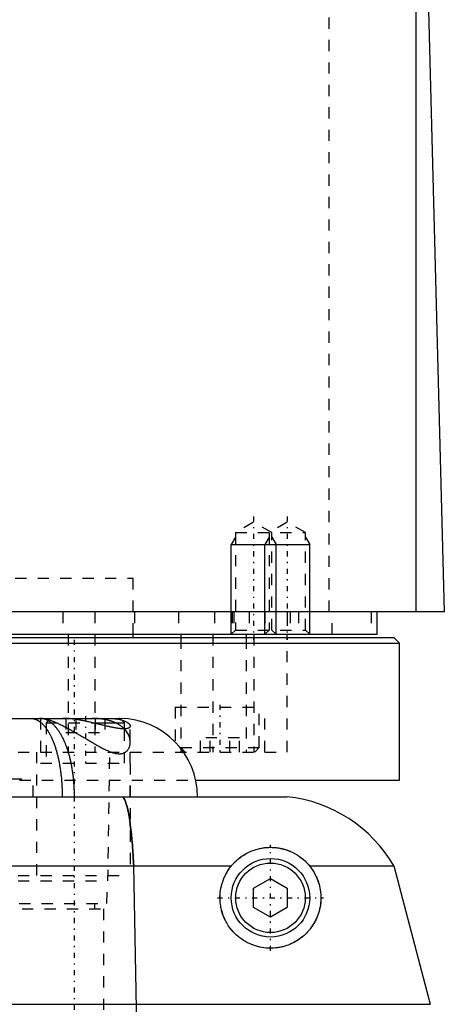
# Model space of a CAD drawing. Extents: x -90 to 90, y -1 to 976.
# Tile 7 of 11: x 24 to 62, y 358 to 446. Entities that reach past the tile are written whole.
import ezdxf

# ---------------------------------------------------------------- set-up
doc = ezdxf.new("R2010")
doc.units = 0
doc.linetypes.add('CENTER', pattern=[1.5, 0.45, -0.5, 0.05, -0.5])
doc.linetypes.add('DASHED', pattern=[2, 1, -1])
for name, color, linetype in [('AM_0', 7, 'CONTINUOUS'), ('AM_10', 7, 'CONTINUOUS'), ('AM_3', 7, 'DASHED'), ('AM_7', 7, 'CENTER')]:
    doc.layers.add(name, color=color, linetype=linetype)

msp = doc.modelspace()

# ---------------------------------------------------------------- linework, layer by layer
at = {"layer": 'AM_0', "color": 7, "linetype": 'CONTINUOUS'}
for p, q in [((59.5, 393), (59.5, 451.989)), ((60.5, 449.85), (62, 393)), ((62, 393), (-62, 393)), ((56, 391), (56, 393)), ((-56, 391), (56, 391)), ((34.25, 390.7), (34.25, 391)), ((38.5, 391), (38.5, 390.7)), ((44.341, 391), (44.341, 390.7)), ((48, 390.7), (48, 391)), ((-58, 390.2), (58, 390.2)), ((-57.5, 390.7), (57.5, 390.7)), ((58, 390.2), (57.5, 390.7)), ((58, 378), (58, 390.2)), ((-33.1, 383.5), (33.1, 383.5)), ((30.682, 383.1), (33.5, 383.1)), ((33.5, 383.1), (33.1, 383.5)), ((33.5, 382.568), (33.5, 383.1)), ((39.875, 378), (58, 378)), ((-48, 376.5), (48, 376.5)), ((-43.018, 370.35), (43.018, 370.35)), ((34.766, 346.5), (34.315, 370.35)), ((49.982, 370.35), (57.5, 370.35)), ((57.5, 370.35), (60.75, 358)), ((45, 368.366), (46.5, 369.232)), ((46.5, 369.232), (48, 368.366)), ((45, 366.634), (45, 368.366)), ((48, 368.366), (48, 366.634)), ((46.5, 365.768), (45, 366.634)), ((48, 366.634), (46.5, 365.768)), ((-60.75, 358), (60.75, 358))]:
    msp.add_line(p, q, dxfattribs=at)
for points in [[(29.026, 376.5, 0), (29.026, 376.551, 0), (29.025, 376.654, 0), (29.024, 376.757, 0), (29.023, 376.808, 0), (29.022, 376.859, 0), (29.019, 376.962, 0), (29.016, 377.064, 0), (29.012, 377.166, 0), (29.007, 377.268, 0), (29.002, 377.37, 0), (28.999, 377.42, 0), (28.996, 377.471, 0), (28.99, 377.572, 0), (28.983, 377.673, 0), (28.975, 377.774, 0), (28.966, 377.875, 0), (28.957, 377.975, 0), (28.953, 378.025, 0), (28.948, 378.075, 0), (28.937, 378.174, 0), (28.926, 378.273, 0), (28.921, 378.323, 0), (28.915, 378.372, 0), (28.902, 378.47, 0), (28.89, 378.568, 0), (28.883, 378.617, 0), (28.876, 378.666, 0), (28.862, 378.763, 0), (28.847, 378.86, 0), (28.832, 378.956, 0), (28.816, 379.052, 0), (28.799, 379.147, 0), (28.791, 379.195, 0), (28.782, 379.242, 0), (28.764, 379.336, 0), (28.746, 379.429, 0), (28.727, 379.522, 0), (28.707, 379.614, 0), (28.687, 379.705, 0), (28.676, 379.751, 0), (28.666, 379.796, 0), (28.645, 379.886, 0), (28.623, 379.975, 0), (28.6, 380.063, 0), (28.577, 380.15, 0), (28.554, 380.237, 0), (28.542, 380.28, 0), (28.53, 380.323, 0), (28.505, 380.408, 0), (28.48, 380.492, 0), (28.454, 380.575, 0), (28.428, 380.658, 0), (28.401, 380.739, 0), (28.387, 380.78, 0), (28.373, 380.82, 0), (28.345, 380.9, 0), (28.317, 380.979, 0), (28.288, 381.057, 0), (28.259, 381.134, 0), (28.229, 381.21, 0), (28.213, 381.247, 0), (28.198, 381.285, 0), (28.167, 381.359, 0), (28.136, 381.432, 0), (28.12, 381.468, 0), (28.104, 381.504, 0), (28.071, 381.575, 0), (28.039, 381.644, 0), (28.022, 381.679, 0), (28.005, 381.713, 0), (27.972, 381.78, 0), (27.937, 381.847, 0), (27.903, 381.912, 0), (27.868, 381.976, 0), (27.833, 382.038, 0), (27.815, 382.069, 0), (27.797, 382.1, 0), (27.761, 382.16, 0), (27.724, 382.219, 0), (27.687, 382.277, 0), (27.65, 382.334, 0), (27.612, 382.389, 0), (27.593, 382.417, 0), (27.574, 382.444, 0), (27.536, 382.497, 0), (27.497, 382.548, 0), (27.458, 382.599, 0), (27.418, 382.648, 0), (27.378, 382.696, 0), (27.358, 382.719, 0), (27.338, 382.742, 0), (27.298, 382.788, 0), (27.257, 382.832, 0), (27.216, 382.874, 0), (27.174, 382.916, 0), (27.132, 382.955, 0), (27.111, 382.975, 0), (27.09, 382.994, 0), (27.048, 383.031, 0), (27.005, 383.067, 0), (26.963, 383.101, 0), (26.92, 383.134, 0), (26.877, 383.166, 0), (26.855, 383.181, 0), (26.833, 383.196, 0), (26.79, 383.225, 0), (26.746, 383.252, 0), (26.724, 383.265, 0), (26.702, 383.278, 0), (26.658, 383.303, 0), (26.613, 383.326, 0), (26.591, 383.337, 0), (26.569, 383.347, 0), (26.524, 383.368, 0), (26.479, 383.386, 0), (26.434, 383.404, 0), (26.389, 383.42, 0), (26.344, 383.434, 0), (26.321, 383.441, 0), (26.298, 383.447, 0), (26.253, 383.459, 0), (26.207, 383.469, 0), (26.161, 383.478, 0), (26.116, 383.485, 0), (26.07, 383.491, 0), (26.047, 383.493, 0), (26.024, 383.495, 0), (25.977, 383.498, 0), (25.931, 383.5, 0), (25.908, 383.5, 0)], [(34, 382.813, 0), (34, 382.806, 0), (33.999, 382.791, 0), (33.996, 382.777, 0), (33.994, 382.77, 0), (33.992, 382.763, 0), (33.987, 382.75, 0), (33.98, 382.736, 0), (33.972, 382.723, 0), (33.963, 382.711, 0), (33.952, 382.699, 0), (33.947, 382.693, 0), (33.94, 382.687, 0), (33.927, 382.676, 0), (33.912, 382.665, 0), (33.896, 382.655, 0), (33.879, 382.645, 0), (33.86, 382.636, 0), (33.851, 382.631, 0), (33.84, 382.627, 0), (33.819, 382.618, 0), (33.796, 382.611, 0), (33.784, 382.607, 0), (33.772, 382.604, 0), (33.746, 382.597, 0), (33.72, 382.591, 0), (33.706, 382.588, 0), (33.691, 382.586, 0), (33.662, 382.581, 0), (33.631, 382.577, 0), (33.598, 382.574, 0), (33.564, 382.571, 0), (33.529, 382.569, 0), (33.511, 382.568, 0), (33.493, 382.567, 0), (33.455, 382.566, 0), (33.416, 382.566, 0), (33.376, 382.567, 0), (33.335, 382.568, 0), (33.292, 382.57, 0), (33.27, 382.571, 0), (33.248, 382.573, 0), (33.203, 382.576, 0), (33.157, 382.58, 0), (33.11, 382.585, 0), (33.061, 382.59, 0), (33.011, 382.596, 0), (32.986, 382.599, 0), (32.96, 382.602, 0), (32.908, 382.609, 0), (32.855, 382.617, 0), (32.8, 382.626, 0), (32.745, 382.635, 0), (32.688, 382.645, 0), (32.659, 382.65, 0), (32.63, 382.655, 0), (32.572, 382.666, 0), (32.512, 382.677, 0), (32.452, 382.689, 0), (32.39, 382.701, 0), (32.328, 382.714, 0), (32.297, 382.721, 0), (32.265, 382.728, 0), (32.201, 382.741, 0), (32.136, 382.756, 0), (32.104, 382.763, 0), (32.071, 382.77, 0), (32.004, 382.785, 0), (31.937, 382.801, 0), (31.903, 382.808, 0), (31.869, 382.816, 0), (31.801, 382.832, 0), (31.731, 382.849, 0), (31.661, 382.865, 0), (31.59, 382.882, 0), (31.519, 382.899, 0), (31.483, 382.908, 0), (31.447, 382.917, 0), (31.374, 382.934, 0), (31.301, 382.952, 0), (31.227, 382.97, 0), (31.152, 382.988, 0), (31.078, 383.006, 0), (31.04, 383.015, 0), (31.002, 383.024, 0), (30.926, 383.042, 0), (30.85, 383.06, 0), (30.773, 383.079, 0), (30.696, 383.097, 0), (30.619, 383.115, 0), (30.58, 383.124, 0), (30.541, 383.133, 0), (30.463, 383.151, 0), (30.384, 383.168, 0), (30.305, 383.186, 0), (30.226, 383.203, 0), (30.147, 383.22, 0), (30.107, 383.229, 0), (30.068, 383.237, 0), (29.988, 383.254, 0), (29.908, 383.27, 0), (29.828, 383.286, 0), (29.748, 383.302, 0), (29.668, 383.317, 0), (29.627, 383.324, 0), (29.587, 383.332, 0), (29.507, 383.346, 0), (29.427, 383.36, 0), (29.387, 383.367, 0), (29.347, 383.374, 0), (29.267, 383.386, 0), (29.187, 383.399, 0), (29.147, 383.405, 0), (29.108, 383.411, 0), (29.028, 383.422, 0), (28.949, 383.432, 0), (28.87, 383.442, 0), (28.791, 383.451, 0), (28.712, 383.46, 0), (28.673, 383.464, 0), (28.634, 383.468, 0), (28.556, 383.475, 0), (28.478, 383.481, 0), (28.402, 383.486, 0), (28.325, 383.491, 0), (28.25, 383.494, 0), (28.212, 383.496, 0), (28.175, 383.497, 0), (28.101, 383.499, 0), (28.028, 383.5, 0), (27.991, 383.5, 0)], [(33.248, 383.353, 0), (33.287, 383.341, 0), (33.363, 383.316, 0), (33.435, 383.29, 0), (33.47, 383.276, 0), (33.504, 383.262, 0), (33.568, 383.234, 0), (33.628, 383.204, 0), (33.683, 383.174, 0), (33.735, 383.143, 0), (33.782, 383.112, 0), (33.804, 383.096, 0), (33.825, 383.08, 0), (33.863, 383.048, 0), (33.897, 383.016, 0), (33.926, 382.983, 0), (33.95, 382.951, 0), (33.97, 382.92, 0), (33.978, 382.904, 0), (33.984, 382.888, 0), (33.994, 382.858, 0), (33.999, 382.828, 0), (34, 382.813, 0)], [(34.315, 370.35, 0), (34.299, 370.631, 0), (34.265, 371.178, 0), (34.229, 371.705, 0), (34.209, 371.961, 0), (34.189, 372.211, 0), (34.147, 372.694, 0), (34.102, 373.154, 0), (34.054, 373.59, 0), (34.003, 374, 0), (33.95, 374.383, 0), (33.923, 374.564, 0), (33.894, 374.738, 0), (33.836, 375.063, 0), (33.776, 375.358, 0), (33.713, 375.623, 0), (33.648, 375.856, 0), (33.581, 376.057, 0), (33.546, 376.145, 0), (33.512, 376.225, 0), (33.44, 376.36, 0), (33.367, 376.462, 0), (33.33, 376.5, 0)], [(43.018, 370.35, 0), (43.04, 370.377, 0), (43.084, 370.429, 0), (43.129, 370.481, 0), (43.152, 370.507, 0), (43.175, 370.532, 0), (43.222, 370.583, 0), (43.269, 370.632, 0), (43.438, 370.798, 0), (43.743, 371.057, 0), (43.902, 371.174, 0), (44.065, 371.284, 0), (44.404, 371.482, 0), (44.758, 371.649, 0), (45.127, 371.785, 0), (45.51, 371.89, 0), (45.739, 371.935, 0), (45.806, 371.946, 0), (45.873, 371.956, 0), (45.907, 371.961, 0), (45.94, 371.965, 0), (46.008, 371.973, 0), (46.076, 371.98, 0), (46.111, 371.983, 0), (46.145, 371.986, 0), (46.214, 371.991, 0), (46.283, 371.995, 0), (46.318, 371.996, 0), (46.353, 371.998, 0), (46.423, 371.999, 0), (46.494, 372, 0), (46.565, 372, 0), (46.636, 371.998, 0), (46.708, 371.995, 0), (46.744, 371.993, 0), (46.78, 371.991, 0), (46.852, 371.986, 0), (46.925, 371.98, 0), (46.998, 371.972, 0), (47.072, 371.964, 0), (47.146, 371.953, 0), (47.183, 371.948, 0), (47.22, 371.942, 0), (47.294, 371.929, 0), (47.369, 371.915, 0), (47.444, 371.9, 0), (47.519, 371.883, 0), (47.595, 371.865, 0), (47.632, 371.855, 0), (47.67, 371.845, 0), (47.746, 371.824, 0), (47.822, 371.801, 0), (47.898, 371.777, 0), (47.975, 371.752, 0), (48.051, 371.724, 0), (48.089, 371.71, 0), (48.127, 371.696, 0), (48.202, 371.666, 0), (48.278, 371.634, 0), (48.354, 371.6, 0), (48.429, 371.565, 0), (48.505, 371.529, 0), (48.542, 371.51, 0), (48.58, 371.491, 0), (48.655, 371.451, 0), (48.729, 371.409, 0), (48.766, 371.388, 0), (48.803, 371.366, 0), (48.877, 371.321, 0), (48.951, 371.274, 0), (48.987, 371.25, 0), (49.024, 371.226, 0), (49.096, 371.175, 0), (49.168, 371.123, 0), (49.239, 371.07, 0), (49.309, 371.015, 0), (49.379, 370.959, 0), (49.413, 370.93, 0), (49.447, 370.901, 0), (49.514, 370.842, 0), (49.58, 370.781, 0), (49.645, 370.719, 0), (49.709, 370.655, 0), (49.772, 370.59, 0), (49.803, 370.556, 0), (49.833, 370.523, 0), (49.894, 370.455, 0), (49.953, 370.385, 0), (49.982, 370.35, 0)], [(49.982, 370.35, 0), (50.046, 370.271, 0), (50.168, 370.108, 0), (50.283, 369.937, 0), (50.338, 369.849, 0), (50.392, 369.759, 0), (50.493, 369.575, 0), (50.548, 369.466, 0), (50.563, 369.434, 0), (50.578, 369.402, 0), (50.585, 369.386, 0), (50.593, 369.371, 0), (50.607, 369.338, 0), (50.622, 369.306, 0), (50.636, 369.274, 0), (50.649, 369.242, 0), (50.663, 369.209, 0), (50.669, 369.193, 0), (50.676, 369.177, 0), (50.689, 369.144, 0), (50.702, 369.112, 0), (50.714, 369.079, 0), (50.726, 369.046, 0), (50.738, 369.013, 0), (50.744, 368.997, 0), (50.75, 368.98, 0), (50.761, 368.947, 0), (50.772, 368.914, 0), (50.783, 368.881, 0), (50.794, 368.848, 0), (50.804, 368.814, 0), (50.809, 368.798, 0), (50.814, 368.781, 0), (50.824, 368.748, 0), (50.833, 368.714, 0), (50.838, 368.698, 0), (50.842, 368.681, 0), (50.851, 368.648, 0), (50.86, 368.614, 0), (50.864, 368.598, 0), (50.868, 368.581, 0), (50.876, 368.548, 0), (50.884, 368.514, 0), (50.91, 368.398, 0), (50.945, 368.199, 0), (50.972, 368.001, 0), (50.99, 367.804, 0), (50.999, 367.609, 0), (51, 367.512, 0), (50.999, 367.415, 0), (50.992, 367.224, 0), (50.976, 367.035, 0), (50.965, 366.942, 0), (50.953, 366.849, 0), (50.922, 366.667, 0), (50.885, 366.487, 0), (50.863, 366.399, 0), (50.84, 366.312, 0), (50.79, 366.141, 0), (50.733, 365.973, 0), (50.671, 365.811, 0), (50.603, 365.653, 0), (50.531, 365.5, 0), (50.493, 365.425, 0), (50.454, 365.352, 0), (50.374, 365.21, 0), (50.29, 365.073, 0), (50.203, 364.943, 0), (50.112, 364.817, 0), (50.017, 364.693, 0), (49.968, 364.632, 0), (49.917, 364.572, 0), (49.812, 364.454, 0), (49.702, 364.338, 0), (49.588, 364.227, 0), (49.469, 364.119, 0), (49.347, 364.015, 0), (49.284, 363.964, 0), (49.22, 363.915, 0), (49.089, 363.819, 0), (48.954, 363.728, 0), (48.816, 363.642, 0), (48.675, 363.56, 0), (48.53, 363.484, 0), (48.457, 363.448, 0), (48.383, 363.413, 0), (48.233, 363.347, 0), (48.081, 363.287, 0), (47.927, 363.232, 0), (47.771, 363.183, 0), (47.613, 363.14, 0), (47.534, 363.12, 0), (47.455, 363.102, 0), (47.295, 363.071, 0), (47.135, 363.045, 0), (47.054, 363.034, 0), (46.971, 363.025, 0), (46.803, 363.01, 0), (46.63, 363.002, 0), (46.543, 363, 0), (46.454, 363, 0), (46.275, 363.006, 0), (46.094, 363.018, 0), (45.911, 363.039, 0), (45.727, 363.067, 0), (45.542, 363.103, 0), (45.449, 363.124, 0), (45.356, 363.148, 0), (45.171, 363.201, 0), (44.987, 363.262, 0), (44.805, 363.332, 0), (44.624, 363.41, 0), (44.446, 363.496, 0), (44.359, 363.542, 0), (44.272, 363.59, 0), (44.101, 363.693, 0), (43.935, 363.802, 0), (43.774, 363.92, 0), (43.617, 364.045, 0), (43.463, 364.18, 0), (43.387, 364.25, 0), (43.313, 364.323, 0), (43.168, 364.476, 0), (43.029, 364.636, 0), (42.897, 364.804, 0), (42.773, 364.979, 0), (42.656, 365.16, 0), (42.601, 365.253, 0), (42.549, 365.347, 0), (42.45, 365.538, 0), (42.361, 365.734, 0), (42.282, 365.933, 0), (42.212, 366.134, 0), (42.153, 366.337, 0), (42.127, 366.439, 0), (42.104, 366.54, 0), (42.064, 366.743, 0), (42.035, 366.944, 0), (42.023, 367.043, 0), (42.014, 367.144, 0), (42.003, 367.346, 0), (42, 367.55, 0), (42.003, 367.652, 0), (42.007, 367.755, 0), (42.023, 367.959, 0), (42.049, 368.162, 0), (42.084, 368.364, 0), (42.127, 368.563, 0), (42.18, 368.759, 0), (42.209, 368.855, 0), (42.24, 368.951, 0), (42.309, 369.138, 0), (42.385, 369.321, 0), (42.467, 369.497, 0), (42.556, 369.667, 0), (42.651, 369.831, 0), (42.7, 369.91, 0), (42.75, 369.987, 0), (42.853, 370.136, 0), (42.961, 370.279, 0), (43.018, 370.35, 0)]]:
    msp.add_polyline3d(points, dxfattribs=at)
for radius in [3.5, 3.1]:
    msp.add_circle((46.5, 367.5), radius, dxfattribs=at)
for centre, radius, start, end in [((33, 376.5), 7, 0, 89.17553), ((46.693, 364.069), 12.5, 30.16672, 83.99779)]:
    msp.add_arc(centre, radius, start, end, dxfattribs=at)
at = {"layer": 'AM_10', "color": 7, "linetype": 'CONTINUOUS'}
for p, q in [((43.379, 399.656), (43, 399)), ((46.379, 399.656), (46, 399)), ((46.621, 399.656), (47, 399)), ((49.621, 399.656), (50, 399)), ((43, 391), (43, 399)), ((43, 399), (50, 399)), ((46, 391), (46, 399)), ((47, 391), (47, 399)), ((50, 391), (50, 399))]:
    msp.add_line(p, q, dxfattribs=at)
at = {"layer": 'AM_3', "color": 6, "linetype": 'DASHED'}
for p, q in [((51.744, 393), (51.744, 453.55)), ((45, 401), (43.379, 400.064)), ((46.621, 400.064), (45, 401)), ((48, 401), (46.379, 400.064)), ((49.621, 400.064), (48, 401)), ((43.379, 400.064), (43.379, 391.379)), ((43.379, 400.064), (49.621, 400.064)), ((46.379, 400.064), (46.379, 391.379)), ((46.621, 391.379), (46.621, 400.064)), ((49.621, 391.379), (49.621, 400.064)), ((-34.25, 396), (34.25, 396)), ((34.25, 391), (34.25, 396)), ((28, 393), (28, 391)), ((30.84, 393), (30.84, 391)), ((34.381, 393), (34.381, 391)), ((38.286, 393), (38.286, 391)), ((41.5, 393), (41.5, 391)), ((43.087, 393), (43.087, 391)), ((43.236, 393), (43.236, 391)), ((44.587, 393), (44.587, 391)), ((46, 393), (46, 391)), ((48, 393), (48, 391)), ((48.25, 393), (48.25, 391)), ((49, 393), (49, 391)), ((52, 391), (52, 393)), ((55.474, 393), (55.474, 391)), ((28.477, 391), (28.477, 380.5)), ((30.85, 391), (30.85, 380.5)), ((41.361, 391), (41.361, 380.5)), ((43.379, 391.379), (43, 391)), ((43.379, 391.379), (49.621, 391.379)), ((45.003, 391), (45.003, 380.5)), ((46.379, 391.379), (46, 391)), ((47, 391), (46.621, 391.379)), ((50, 391), (49.621, 391.379)), ((38.5, 390.7), (38.5, 380.5)), ((44.341, 390.7), (44.341, 380.5)), ((48, 380.5), (48, 390.7)), ((38, 384.5), (38, 380.5)), ((38, 384.5), (46, 384.5)), ((45.5, 380.9), (45.5, 384.5)), ((46, 380.5), (46, 384.5)), ((26, 383.5), (26, 379.5)), ((26.9, 383.5), (26.5, 383.1)), ((26.5, 383.1), (26.5, 379.5)), ((26.5, 383.1), (30.682, 383.1)), ((28.268, 383.5), (28.268, 382.25)), ((29.134, 383.5), (29.134, 382.25)), ((30.866, 383.5), (30.866, 382.25)), ((31.732, 383.5), (31.732, 382.25)), ((32.107, 383.5), (33.1, 383.5)), ((28.268, 382.25), (31.732, 382.25)), ((33.5, 379.5), (33.5, 382.568)), ((34, 379.5), (34, 382.813)), ((40.268, 380.5), (40.268, 381.75)), ((43.732, 381.75), (40.268, 381.75)), ((41.134, 380.5), (41.134, 381.75)), ((42.866, 380.5), (42.866, 381.75)), ((43.732, 380.5), (43.732, 381.75)), ((-48, 380.5), (48, 380.5)), ((25.65, 380.5), (25.65, 369.5)), ((32, 369), (32.175, 380.5)), ((38.5, 380.9), (38.9, 380.5)), ((38.5, 380.9), (45.5, 380.9)), ((45.1, 380.5), (45.5, 380.9)), ((26, 379.5), (34, 379.5)), ((34, 379.5), (34, 369.5)), ((-39.875, 378), (39.875, 378)), ((9.341, 378.1), (25.341, 378.1)), ((25.341, 376.5), (25.341, 378.1)), ((34, 376.5), (34, 378)), ((-34, 369.5), (34, 369.5)), ((-32, 369), (32, 369)), ((31.9, 367), (32, 369)), ((-31.9, 367), (31.9, 367)), ((-31.65, 366.5), (31.65, 366.5)), ((30.85, 366.5), (30.85, 367)), ((31.65, 357.5), (31.65, 366.5))]:
    msp.add_line(p, q, dxfattribs=at)
for points in [[(25.11, 383.5, 0), (25.131, 383.5, 0), (25.173, 383.498, 0), (25.215, 383.495, 0), (25.236, 383.493, 0), (25.257, 383.491, 0), (25.299, 383.485, 0), (25.341, 383.478, 0), (25.382, 383.469, 0), (25.424, 383.459, 0), (25.465, 383.447, 0), (25.486, 383.441, 0), (25.506, 383.434, 0), (25.547, 383.42, 0), (25.588, 383.404, 0), (25.629, 383.386, 0), (25.67, 383.367, 0), (25.71, 383.347, 0), (25.731, 383.337, 0), (25.751, 383.325, 0), (25.791, 383.302, 0), (25.831, 383.278, 0), (25.851, 383.265, 0), (25.871, 383.252, 0), (25.911, 383.224, 0), (25.95, 383.196, 0), (25.97, 383.181, 0), (25.99, 383.165, 0), (26.029, 383.134, 0), (26.068, 383.101, 0), (26.106, 383.066, 0), (26.145, 383.031, 0), (26.183, 382.993, 0), (26.202, 382.974, 0), (26.221, 382.955, 0), (26.259, 382.915, 0), (26.297, 382.873, 0), (26.334, 382.831, 0), (26.371, 382.787, 0), (26.408, 382.741, 0), (26.426, 382.718, 0), (26.444, 382.695, 0), (26.48, 382.647, 0), (26.516, 382.597, 0), (26.552, 382.547, 0), (26.587, 382.495, 0), (26.622, 382.442, 0), (26.639, 382.415, 0), (26.656, 382.388, 0), (26.69, 382.333, 0), (26.724, 382.276, 0), (26.757, 382.218, 0), (26.791, 382.159, 0), (26.823, 382.098, 0), (26.84, 382.068, 0), (26.856, 382.037, 0), (26.888, 381.974, 0), (26.919, 381.91, 0), (26.951, 381.845, 0), (26.981, 381.779, 0), (27.012, 381.711, 0), (27.027, 381.677, 0), (27.042, 381.643, 0), (27.072, 381.573, 0), (27.101, 381.502, 0), (27.116, 381.466, 0), (27.13, 381.43, 0), (27.158, 381.357, 0), (27.186, 381.283, 0), (27.2, 381.246, 0), (27.214, 381.208, 0), (27.241, 381.132, 0), (27.268, 381.055, 0), (27.294, 380.977, 0), (27.32, 380.898, 0), (27.345, 380.818, 0), (27.357, 380.778, 0), (27.37, 380.738, 0), (27.394, 380.656, 0), (27.418, 380.574, 0), (27.441, 380.49, 0), (27.464, 380.406, 0), (27.486, 380.321, 0), (27.497, 380.278, 0), (27.508, 380.235, 0), (27.529, 380.149, 0), (27.55, 380.061, 0), (27.57, 379.973, 0), (27.59, 379.884, 0), (27.609, 379.794, 0), (27.619, 379.749, 0), (27.628, 379.704, 0), (27.646, 379.612, 0), (27.664, 379.52, 0), (27.681, 379.428, 0), (27.698, 379.335, 0), (27.714, 379.24, 0), (27.722, 379.193, 0), (27.73, 379.146, 0), (27.745, 379.051, 0), (27.759, 378.955, 0), (27.773, 378.859, 0), (27.786, 378.762, 0), (27.799, 378.665, 0), (27.805, 378.616, 0), (27.811, 378.567, 0), (27.823, 378.469, 0), (27.834, 378.371, 0), (27.839, 378.321, 0), (27.845, 378.272, 0), (27.855, 378.173, 0), (27.864, 378.074, 0), (27.868, 378.024, 0), (27.873, 377.974, 0), (27.881, 377.874, 0), (27.888, 377.773, 0), (27.896, 377.673, 0), (27.902, 377.572, 0), (27.908, 377.47, 0), (27.911, 377.42, 0), (27.913, 377.369, 0), (27.918, 377.267, 0), (27.922, 377.166, 0), (27.926, 377.064, 0), (27.928, 376.961, 0), (27.931, 376.859, 0), (27.932, 376.808, 0), (27.933, 376.757, 0), (27.934, 376.654, 0), (27.934, 376.551, 0), (27.934, 376.5, 0)], [(26.161, 383.5, 0), (26.179, 383.5, 0), (26.217, 383.498, 0), (26.26, 383.494, 0), (26.282, 383.491, 0), (26.305, 383.488, 0), (26.355, 383.48, 0), (26.407, 383.469, 0), (26.463, 383.457, 0), (26.522, 383.442, 0), (26.585, 383.426, 0), (26.617, 383.416, 0), (26.65, 383.406, 0), (26.719, 383.385, 0), (26.79, 383.362, 0), (26.864, 383.336, 0), (26.94, 383.309, 0), (27.018, 383.279, 0), (27.058, 383.263, 0), (27.099, 383.247, 0), (27.182, 383.214, 0), (27.267, 383.178, 0), (27.311, 383.159, 0), (27.355, 383.14, 0), (27.444, 383.101, 0), (27.535, 383.06, 0), (27.581, 383.038, 0), (27.627, 383.017, 0), (27.721, 382.972, 0), (27.816, 382.926, 0), (27.913, 382.879, 0), (28.01, 382.83, 0), (28.109, 382.78, 0), (28.159, 382.754, 0), (28.209, 382.728, 0), (28.309, 382.675, 0), (28.411, 382.621, 0), (28.513, 382.566, 0), (28.616, 382.51, 0), (28.72, 382.453, 0), (28.772, 382.424, 0), (28.824, 382.395, 0), (28.928, 382.337, 0), (29.033, 382.278, 0), (29.137, 382.218, 0), (29.242, 382.158, 0), (29.346, 382.098, 0), (29.398, 382.067, 0), (29.451, 382.037, 0), (29.555, 381.976, 0), (29.659, 381.915, 0), (29.763, 381.854, 0), (29.866, 381.792, 0), (29.969, 381.731, 0), (30.021, 381.701, 0), (30.072, 381.67, 0), (30.174, 381.61, 0), (30.276, 381.55, 0), (30.377, 381.49, 0), (30.477, 381.431, 0), (30.577, 381.372, 0), (30.626, 381.343, 0), (30.675, 381.314, 0), (30.774, 381.257, 0), (30.871, 381.201, 0), (30.919, 381.173, 0), (30.967, 381.145, 0), (31.063, 381.091, 0), (31.157, 381.038, 0), (31.204, 381.012, 0), (31.251, 380.986, 0), (31.344, 380.936, 0), (31.435, 380.887, 0), (31.526, 380.839, 0), (31.616, 380.793, 0), (31.704, 380.749, 0), (31.748, 380.728, 0), (31.791, 380.707, 0), (31.877, 380.666, 0), (31.963, 380.627, 0), (32.048, 380.59, 0), (32.132, 380.555, 0), (32.215, 380.523, 0), (32.257, 380.507, 0), (32.298, 380.492, 0), (32.38, 380.464, 0), (32.46, 380.439, 0), (32.54, 380.416, 0), (32.619, 380.396, 0), (32.696, 380.38, 0), (32.734, 380.372, 0), (32.771, 380.366, 0), (32.844, 380.356, 0), (32.915, 380.349, 0), (32.985, 380.346, 0), (33.052, 380.345, 0), (33.117, 380.348, 0), (33.149, 380.351, 0), (33.181, 380.355, 0), (33.242, 380.365, 0), (33.302, 380.378, 0), (33.359, 380.394, 0), (33.413, 380.413, 0), (33.465, 380.436, 0), (33.49, 380.448, 0), (33.514, 380.46, 0), (33.561, 380.488, 0), (33.605, 380.518, 0), (33.626, 380.533, 0), (33.646, 380.55, 0), (33.686, 380.584, 0), (33.722, 380.62, 0), (33.74, 380.639, 0), (33.757, 380.658, 0), (33.788, 380.698, 0), (33.818, 380.739, 0), (33.845, 380.782, 0), (33.871, 380.827, 0), (33.894, 380.874, 0), (33.904, 380.897, 0), (33.915, 380.922, 0), (33.933, 380.971, 0), (33.95, 381.021, 0), (33.964, 381.073, 0), (33.976, 381.126, 0), (33.985, 381.18, 0), (33.989, 381.208, 0), (33.992, 381.235, 0), (33.997, 381.291, 0), (34, 381.348, 0), (34, 381.377, 0)], [(34, 381.377, 0), (33.997, 381.463, 0), (33.975, 381.638, 0), (33.931, 381.815, 0), (33.901, 381.903, 0), (33.865, 381.991, 0), (33.776, 382.164, 0), (33.666, 382.332, 0), (33.591, 382.428, 0), (33.568, 382.455, 0), (33.545, 382.481, 0), (33.533, 382.495, 0), (33.521, 382.508, 0), (33.496, 382.534, 0), (33.471, 382.56, 0), (33.445, 382.586, 0), (33.418, 382.611, 0), (33.391, 382.637, 0), (33.377, 382.649, 0), (33.364, 382.662, 0), (33.335, 382.686, 0), (33.306, 382.711, 0), (33.277, 382.735, 0), (33.247, 382.759, 0), (33.216, 382.783, 0), (33.2, 382.795, 0), (33.184, 382.806, 0), (33.152, 382.83, 0), (33.12, 382.852, 0), (33.103, 382.864, 0), (33.087, 382.875, 0), (33.053, 382.897, 0), (33.019, 382.919, 0), (33.001, 382.93, 0), (32.984, 382.941, 0), (32.948, 382.962, 0), (32.912, 382.983, 0), (32.875, 383.003, 0), (32.837, 383.024, 0), (32.799, 383.043, 0), (32.78, 383.053, 0), (32.761, 383.063, 0), (32.722, 383.082, 0), (32.682, 383.101, 0), (32.641, 383.119, 0), (32.6, 383.138, 0), (32.559, 383.155, 0), (32.538, 383.164, 0), (32.516, 383.173, 0), (32.474, 383.189, 0), (32.43, 383.206, 0), (32.387, 383.222, 0), (32.342, 383.237, 0), (32.298, 383.253, 0), (32.275, 383.26, 0), (32.252, 383.267, 0), (32.207, 383.282, 0), (32.161, 383.295, 0), (32.114, 383.309, 0), (32.067, 383.322, 0), (32.019, 383.334, 0), (31.995, 383.34, 0), (31.971, 383.346, 0), (31.922, 383.358, 0), (31.873, 383.369, 0), (31.824, 383.38, 0), (31.774, 383.39, 0), (31.724, 383.4, 0), (31.698, 383.405, 0), (31.673, 383.409, 0), (31.622, 383.418, 0), (31.57, 383.427, 0), (31.544, 383.431, 0), (31.518, 383.434, 0), (31.465, 383.442, 0), (31.413, 383.449, 0), (31.386, 383.452, 0), (31.36, 383.456, 0), (31.306, 383.462, 0), (31.253, 383.467, 0), (31.199, 383.472, 0), (31.145, 383.477, 0), (31.091, 383.481, 0), (31.064, 383.483, 0), (31.037, 383.485, 0), (30.982, 383.488, 0), (30.927, 383.491, 0), (30.872, 383.494, 0), (30.817, 383.496, 0), (30.761, 383.498, 0), (30.733, 383.498, 0), (30.705, 383.499, 0), (30.649, 383.5, 0), (30.593, 383.5, 0), (30.565, 383.5, 0)], [(32.109, 383.5, 0), (32.147, 383.5, 0), (32.22, 383.499, 0), (32.292, 383.497, 0), (32.328, 383.495, 0), (32.364, 383.494, 0), (32.433, 383.49, 0), (32.502, 383.485, 0), (32.569, 383.479, 0), (32.636, 383.472, 0), (32.7, 383.464, 0), (32.732, 383.46, 0), (32.764, 383.456, 0), (32.826, 383.447, 0), (32.887, 383.436, 0), (32.946, 383.426, 0), (33.004, 383.414, 0), (33.061, 383.402, 0), (33.089, 383.395, 0), (33.116, 383.389, 0), (33.17, 383.375, 0), (33.222, 383.36, 0), (33.248, 383.353, 0)], [(33.33, 376.5, 0), (33.367, 376.462, 0), (33.44, 376.36, 0), (33.511, 376.225, 0), (33.546, 376.145, 0), (33.58, 376.058, 0), (33.647, 375.858, 0), (33.712, 375.626, 0), (33.775, 375.362, 0), (33.836, 375.067, 0), (33.894, 374.741, 0), (33.922, 374.568, 0), (33.95, 374.387, 0), (34.003, 374.005, 0), (34.053, 373.595, 0), (34.101, 373.159, 0), (34.146, 372.698, 0), (34.189, 372.213, 0), (34.209, 371.963, 0), (34.229, 371.707, 0), (34.265, 371.179, 0), (34.299, 370.631, 0), (34.315, 370.35, 0)]]:
    msp.add_polyline3d(points, dxfattribs=at)
msp.add_circle((46.5, 367.5), 4.5, dxfattribs=at)
msp.add_arc((33, 376.5), 7, 89.17553, 90, dxfattribs=at)
at = {"layer": 'AM_7', "color": 4, "linetype": 'CENTER'}
for p, q in [((45, 401.5), (45, 390.5)), ((48, 401.5), (48, 390.5)), ((29, 390.5), (29, 302.5)), ((42, 384.7), (42, 380.3)), ((30, 383.7), (30, 379.3)), ((46.5, 362.775), (46.5, 372.225)), ((41.775, 367.5), (51.225, 367.5))]:
    msp.add_line(p, q, dxfattribs=at)

doc.saveas('drawing.dxf')
